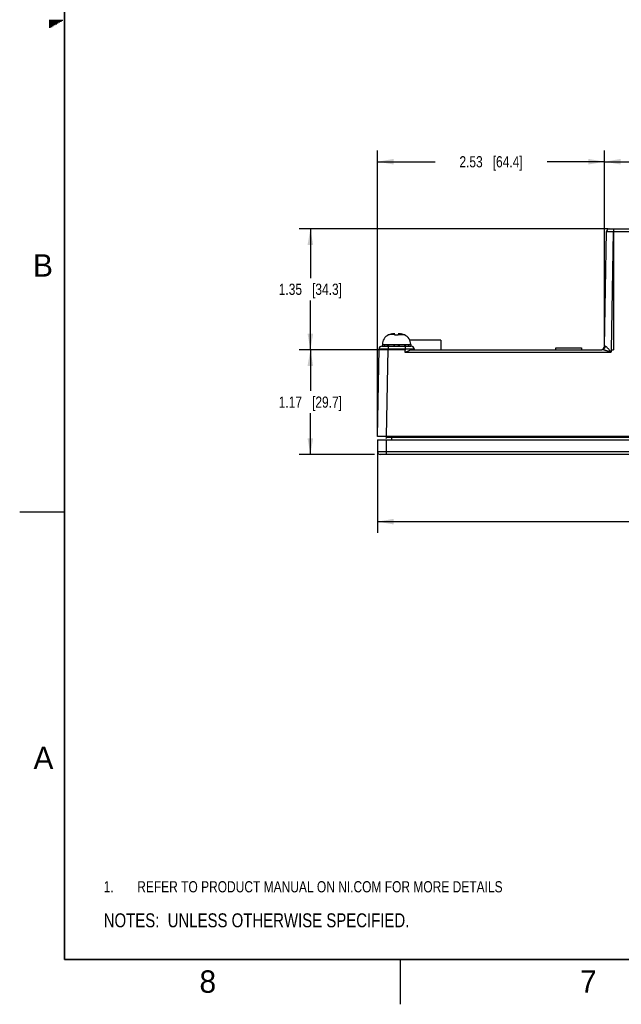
# Model space of a CAD drawing. Header units: inches. Extents: x 0 to 34, y 0 to 22.
# Tile 1 of 97: x 0 to 6.7, y 0 to 11. Entities that reach past the tile are written whole.
import ezdxf

# ---------------------------------------------------------------- set-up
doc = ezdxf.new("R2010")
doc.units = ezdxf.units.IN
doc.header["$LTSCALE"] = 1.87
doc.header["$MEASUREMENT"] = 0
doc.layers.get('0').update_dxf_attribs({"linetype": 'CONTINUOUS'})
doc.layers.add('DETAIL', color=7, linetype='CONTINUOUS')
doc.layers.add('DIMENSIONS', color=7, linetype='CONTINUOUS')
doc.styles.get("Standard").update_dxf_attribs({"font": 'txt', "width": 0.8})
doc.styles.add('TEXTSTYLE_2', font='txt')
doc.dimstyles.new('DIMSTYLE_3', dxfattribs={"dimtxt": 0.125, "dimasz": 0.18, "dimexe": 0.125, "dimexo": 0.0625, "dimgap": 0.0625, "dimtad": 0, "dimtih": 1, "dimtoh": 1, "dimzin": 4, "dimdsep": 46, "dimtxsty": 'STANDARD', "dimblk": '_FILLED', "dimblk1": '_FILLED', "dimblk2": '_FILLED', "dimcen": 0.09, "dimadec": 0, "dimazin": 0, "dimtp": 0.001, "dimtm": 0.001, "dimtfac": 1, "dimtofl": 0, "dimtmove": 0, "dimatfit": 3, "dimldrblk": '_FILLED', "dimfxl": 1, "dimtolj": 1, "dimtzin": 4, "dimarcsym": 0})

# ---------------------------------------------------------------- blocks, each defined once
blk = doc.blocks.new('SYMBOL_3_BL0', base_point=(3.625, 1.312))
at = {"color": 2, "linetype": 'CONTINUOUS', "width": 0.8}
for s, p in [('1.', (0.938, 1.25)), ('REFER TO PRODUCT MANUAL ON NI.COM FOR MORE DETAILS', (1.312, 1.25))]:
    blk.add_text(s, height=0.125, dxfattribs=at).set_placement(p)
blk = doc.blocks.new('_FILLED')
at = {"color": 0, "linetype": 'BYBLOCK'}
blk.add_solid([(0, 0), (-1, 0.174), (-1, -0.174)], dxfattribs=at)
blk = doc.blocks.new('*D34')
at = {"layer": 'DIMENSIONS', "color": 2, "linetype": 'CONTINUOUS'}
for p, q in [((19.989, 6.907), (19.989, 5.265)), ((3.995, 6.242), (3.995, 5.265)), ((3.995, 5.39), (11.267, 5.39)), ((19.989, 5.39), (12.717, 5.39))]:
    blk.add_line(p, q, dxfattribs=at)
at = {"layer": 'DIMENSIONS', "color": 2, "linetype": 'CONTINUOUS', "xscale": 0.18, "yscale": 0.18, "zscale": 0.18, "rotation": 180}
blk.add_blockref('_FILLED', (3.995, 5.39), dxfattribs=at)
at = {"layer": 'DIMENSIONS', "color": 2, "linetype": 'CONTINUOUS', "xscale": 0.18, "yscale": 0.18, "zscale": 0.18}
blk.add_blockref('_FILLED', (19.989, 5.39), dxfattribs=at)
at = {"layer": 'DIMENSIONS', "color": 2, "linetype": 'CONTINUOUS', "insert": (11.992, 5.452), "char_height": 0.125, "width": 1.325, "attachment_point": 2, "line_spacing_factor": 0.9}
blk.add_mtext('15.99{\\Ftxt.shx;\\W1.000000;\\H0.125000; }[406.3]', dxfattribs=at)
blk = doc.blocks.new('*D35')
at = {"layer": 'DIMENSIONS', "color": 2, "linetype": 'CONTINUOUS'}
for p, q in [((3.995, 6.367), (3.995, 9.534)), ((6.529, 7.411), (6.529, 9.534)), ((3.995, 9.409), (4.637, 9.409)), ((6.529, 9.409), (5.887, 9.409))]:
    blk.add_line(p, q, dxfattribs=at)
at = {"layer": 'DIMENSIONS', "color": 2, "linetype": 'CONTINUOUS', "xscale": 0.18, "yscale": 0.18, "zscale": 0.18, "rotation": 180}
blk.add_blockref('_FILLED', (3.995, 9.409), dxfattribs=at)
at = {"layer": 'DIMENSIONS', "color": 2, "linetype": 'CONTINUOUS', "xscale": 0.18, "yscale": 0.18, "zscale": 0.18}
blk.add_blockref('_FILLED', (6.529, 9.409), dxfattribs=at)
at = {"layer": 'DIMENSIONS', "color": 2, "linetype": 'CONTINUOUS', "insert": (5.262, 9.471), "char_height": 0.125, "width": 1.125, "attachment_point": 2, "line_spacing_factor": 0.9}
blk.add_mtext('2.53{\\Ftxt.shx;\\W1.000000;\\H0.125000; }[64.4]', dxfattribs=at)
blk = doc.blocks.new('*D37')
at = {"layer": 'DIMENSIONS', "color": 2, "linetype": 'CONTINUOUS'}
for p, q in [((4.311, 7.309), (3.12, 7.309)), ((3.245, 7.309), (3.245, 6.85)), ((3.245, 6.14), (3.245, 6.6)), ((3.962, 6.14), (3.12, 6.14))]:
    blk.add_line(p, q, dxfattribs=at)
at = {"layer": 'DIMENSIONS', "color": 2, "linetype": 'CONTINUOUS', "xscale": 0.18, "yscale": 0.18, "zscale": 0.18}
for p, rotation in [((3.245, 7.309), 90), ((3.245, 6.14), 269.9999999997)]:
    blk.add_blockref('_FILLED', p, dxfattribs=dict(at, rotation=rotation))
at = {"layer": 'DIMENSIONS', "color": 2, "linetype": 'CONTINUOUS', "insert": (3.245, 6.787), "char_height": 0.125, "width": 1.125, "attachment_point": 2, "line_spacing_factor": 0.9}
blk.add_mtext('1.17{\\Ftxt.shx;\\W1.000000;\\H0.125000; }[29.7]', dxfattribs=at)
blk = doc.blocks.new('*D38')
at = {"layer": 'DIMENSIONS', "color": 2, "linetype": 'CONTINUOUS'}
for p, q in [((6.569, 8.659), (3.12, 8.659)), ((3.245, 8.659), (3.245, 8.109)), ((3.245, 7.309), (3.245, 7.859)), ((4.311, 7.309), (3.12, 7.309))]:
    blk.add_line(p, q, dxfattribs=at)
at = {"layer": 'DIMENSIONS', "color": 2, "linetype": 'CONTINUOUS', "xscale": 0.18, "yscale": 0.18, "zscale": 0.18}
for p, rotation in [((3.245, 8.659), 89.9999999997), ((3.245, 7.309), 270)]:
    blk.add_blockref('_FILLED', p, dxfattribs=dict(at, rotation=rotation))
at = {"layer": 'DIMENSIONS', "color": 2, "linetype": 'CONTINUOUS', "insert": (3.245, 8.047), "char_height": 0.125, "width": 1.125, "attachment_point": 2, "line_spacing_factor": 0.9}
blk.add_mtext('1.35{\\Ftxt.shx;\\W1.000000;\\H0.125000; }[34.3]', dxfattribs=at)
blk = doc.blocks.new('*D39')
at = {"layer": 'DIMENSIONS', "color": 2, "linetype": 'CONTINUOUS'}
for p, q in [((6.529, 7.411), (6.529, 9.534)), ((19.989, 7.032), (19.989, 9.534)), ((6.529, 9.409), (12.534, 9.409)), ((19.989, 9.409), (13.984, 9.409))]:
    blk.add_line(p, q, dxfattribs=at)
at = {"layer": 'DIMENSIONS', "color": 2, "linetype": 'CONTINUOUS', "xscale": 0.18, "yscale": 0.18, "zscale": 0.18, "rotation": 180}
blk.add_blockref('_FILLED', (6.529, 9.409), dxfattribs=at)
at = {"layer": 'DIMENSIONS', "color": 2, "linetype": 'CONTINUOUS', "xscale": 0.18, "yscale": 0.18, "zscale": 0.18}
blk.add_blockref('_FILLED', (19.989, 9.409), dxfattribs=at)
at = {"layer": 'DIMENSIONS', "color": 2, "linetype": 'CONTINUOUS', "insert": (13.259, 9.471), "char_height": 0.125, "width": 1.325, "attachment_point": 2, "line_spacing_factor": 0.9}
blk.add_mtext('13.46{\\Ftxt.shx;\\W1.000000;\\H0.125000; }[341.9]', dxfattribs=at)
blk = doc.blocks.new('SYMBOL_4_BL1', base_point=(3.1215, 0.9375))
at = {"layer": 'DETAIL', "color": 2, "linetype": 'CONTINUOUS', "width": 0.8}
blk.add_text('NOTES:  UNLESS OTHERWISE SPECIFIED.', height=0.156, dxfattribs=at).set_placement((0.9375, 0.8595))

msp = doc.modelspace()

# ---------------------------------------------------------------- linework, layer by layer
at = {"color": 2, "linetype": 'CONTINUOUS'}
for p, q in [((0.33, 10.99), (0.483, 10.99)), ((0.33, 10.98), (0.465, 10.98)), ((0.33, 10.97), (0.448, 10.97)), ((0.33, 10.96), (0.431, 10.96)), ((0.33, 10.95), (0.413, 10.95)), ((0.33, 10.94), (0.396, 10.94)), ((0.33, 10.93), (0.379, 10.93)), ((0.33, 10.92), (0.361, 10.92)), ((0.33, 10.91), (0.344, 10.91)), ((0, 5.5), (0.5, 5.5)), ((4.25, 0), (4.25, 0.5))]:
    msp.add_line(p, q, dxfattribs=at)
at = {"color": 7, "linetype": 'CONTINUOUS'}
for p, q in [((6.529, 7.348), (6.552, 8.629)), ((6.552, 8.629), (6.631, 8.629)), ((6.582, 8.659), (6.631, 8.659)), ((6.608, 7.309), (6.631, 8.629)), ((6.631, 8.659), (6.631, 8.629)), ((6.631, 8.659), (6.631, 7.309)), ((6.631, 8.659), (6.801, 8.659)), ((6.631, 8.629), (6.811, 8.629)), ((4.188, 7.48), (4.133, 7.48)), ((4.189, 7.474), (4.187, 7.485)), ((4.226, 7.485), (4.225, 7.474)), ((4.226, 7.48), (4.281, 7.48)), ((4.049, 7.369), (4.049, 7.349)), ((4.049, 7.369), (4.365, 7.369)), ((4.072, 7.369), (4.072, 7.349)), ((4.107, 7.349), (4.107, 7.369)), ((4.119, 7.474), (4.117, 7.474)), ((4.117, 7.369), (4.117, 7.349)), ((4.175, 7.369), (4.175, 7.349)), ((4.183, 7.349), (4.183, 7.369)), ((4.225, 7.474), (4.189, 7.474)), ((4.23, 7.349), (4.23, 7.369)), ((4.238, 7.369), (4.238, 7.349)), ((4.297, 7.474), (4.295, 7.474)), ((4.296, 7.369), (4.296, 7.349)), ((4.307, 7.349), (4.307, 7.369)), ((4.341, 7.369), (4.341, 7.349)), ((4.702, 7.415), (4.355, 7.415)), ((4.365, 7.369), (4.365, 7.349)), ((4.702, 7.415), (4.702, 7.309)), ((3.995, 6.341), (4.012, 7.32)), ((4.042, 7.349), (4.372, 7.349)), ((4.095, 6.341), (4.112, 7.319)), ((4.112, 7.349), (4.112, 7.319)), ((4.112, 7.319), (4.302, 7.319)), ((4.302, 7.349), (4.302, 7.319)), ((4.303, 7.279), (4.302, 7.319)), ((6.599, 7.279), (4.303, 7.279)), ((4.374, 7.309), (6.5, 7.309)), ((4.402, 7.32), (4.402, 7.309)), ((5.986, 7.31), (5.986, 7.329)), ((5.986, 7.329), (6.271, 7.329)), ((6.271, 7.329), (6.271, 7.309)), ((6.536, 7.348), (6.529, 7.348)), ((6.608, 7.309), (6.631, 7.309)), ((19.983, 6.341), (3.995, 6.341)), ((3.995, 6.305), (3.995, 6.17)), ((3.995, 6.305), (7.015, 6.305)), ((4.095, 6.334), (4.095, 6.341)), ((4.095, 6.14), (4.095, 6.305)), ((4.155, 6.334), (4.155, 6.341)), ((4.155, 6.305), (4.155, 6.334)), ((4.155, 6.334), (7.014, 6.334)), ((19.983, 6.17), (3.995, 6.17)), ((19.953, 6.14), (4.025, 6.14))]:
    msp.add_line(p, q, dxfattribs=at)
at = {"color": 7, "linetype": 'CONTINUOUS', "const_width": 0.02}
for points in [[(0.5, 21.5), (0.5, 0.5)], [(0.5, 0.5), (33.5, 0.5)]]:
    msp.add_lwpolyline(points, dxfattribs=at)
at = {"color": 7, "linetype": 'CONTINUOUS'}
for centre, radius, start, end in [((6.582, 8.629), 0.03, 90.0007, 179), ((4.167, 7.365), 0.12, 106.7057, 113.8165), ((4.207, 7.233), 0.257, 104.4695, 106.7107), ((4.207, 7.233), 0.257, 104.2038, 104.4695), ((4.207, 7.233), 0.257, 103.0893, 104.2038), ((4.207, 7.233), 0.257, 102.7414, 103.0893), ((4.207, 7.233), 0.257, 101.595, 102.7414), ((4.185, 7.298), 0.19, 98.4077, 99.1196), ((4.185, 7.297), 0.19, 93.3003, 98.4034), ((4.185, 7.296), 0.191, 92.9694, 93.302), ((4.169, 7.421), 0.0667, 83.688, 84.9197), ((4.168, 7.414), 0.074, 74.942, 76.0127), ((4.245, 7.414), 0.074, 103.9476, 105.0581), ((4.228, 7.296), 0.191, 86.698, 87.0306), ((4.244, 7.421), 0.0665, 95.0794, 95.6393), ((4.228, 7.297), 0.19, 81.5948, 86.7028), ((4.228, 7.298), 0.19, 80.8804, 81.5936), ((4.207, 7.233), 0.257, 77.2586, 78.405), ((4.207, 7.233), 0.257, 76.9107, 77.2586), ((4.207, 7.233), 0.257, 75.7962, 76.9107), ((4.207, 7.233), 0.257, 75.5305, 75.7962), ((4.207, 7.233), 0.257, 73.2893, 75.5305), ((4.246, 7.365), 0.12, 66.1835, 73.2943), ((4.165, 7.369), 0.116, 114.4946, 180), ((4.249, 7.369), 0.116, 0, 65.5054), ((4.042, 7.319), 0.03, 90, 179), ((4.372, 7.319), 0.03, 2, 90), ((6.49, 7.349), 0.0394, 274.2377, 359), ((4.065, 6.335), 0.03, 328.6671, 358), ((4.025, 6.17), 0.03, 180, 270)]:
    msp.add_arc(centre, radius, start, end, dxfattribs=at)
for points, knots in [([(4.186, 7.485), (4.185, 7.486), (4.182, 7.486), (4.179, 7.487), (4.177, 7.487)], [0, 0, 0, 0, 0.253009, 1, 1, 1, 1]), ([(4.238, 7.487), (4.237, 7.487), (4.233, 7.487), (4.23, 7.486), (4.228, 7.485)], [0, 0, 0, 0, 0.247192, 1, 1, 1, 1]), ([(4.012, 7.32), (4.012, 7.32), (4.012, 7.32), (4.012, 7.32), (4.013, 7.32), (4.014, 7.32), (4.015, 7.32), (4.017, 7.32), (4.02, 7.32), (4.024, 7.32), (4.029, 7.32), (4.035, 7.32), (4.044, 7.32), (4.057, 7.319), (4.074, 7.319), (4.093, 7.319), (4.105, 7.319), (4.112, 7.319)], [0, 0, 0, 0, 0.001212, 0.004825, 0.010832, 0.019223, 0.029979, 0.043069, 0.076129, 0.118085, 0.168535, 0.226989, 0.29289, 0.444412, 0.617287, 0.804881, 1, 1, 1, 1]), ([(4.302, 7.319), (4.308, 7.319), (4.321, 7.319), (4.339, 7.32), (4.356, 7.32), (4.369, 7.32), (4.379, 7.32), (4.385, 7.32), (4.39, 7.32), (4.394, 7.32), (4.397, 7.32), (4.399, 7.32), (4.4, 7.32), (4.4, 7.32), (4.401, 7.32), (4.401, 7.32), (4.402, 7.32), (4.402, 7.32)], [0, 0, 0, 0, 0.195065, 0.382618, 0.555492, 0.707028, 0.772938, 0.831404, 0.881866, 0.923838, 0.956911, 0.970009, 0.980771, 0.989165, 0.995174, 0.998788, 1, 1, 1, 1]), ([(4.303, 7.279), (4.309, 7.283), (4.321, 7.289), (4.339, 7.299), (4.356, 7.306), (4.368, 7.309), (4.374, 7.309)], [0, 0, 0, 0, 0.274509, 0.540701, 0.787599, 1, 1, 1, 1]), ([(6.536, 7.348), (6.536, 7.343), (6.534, 7.333), (6.527, 7.32), (6.515, 7.311), (6.505, 7.309), (6.5, 7.309)], [0, 0, 0, 0, 0.260556, 0.51496, 0.760632, 1, 1, 1, 1]), ([(6.599, 7.279), (6.599, 7.28), (6.597, 7.282), (6.594, 7.283), (6.591, 7.284), (6.586, 7.286), (6.581, 7.288), (6.574, 7.29), (6.568, 7.292), (6.559, 7.295), (6.549, 7.298), (6.536, 7.302), (6.524, 7.306), (6.512, 7.308), (6.504, 7.309), (6.5, 7.309)], [0, 0, 0, 0, 0.030962, 0.064139, 0.097307, 0.130452, 0.196653, 0.262696, 0.328531, 0.394101, 0.524143, 0.652019, 0.776343, 0.894392, 1, 1, 1, 1]), ([(6.601, 7.283), (6.6, 7.285), (6.598, 7.289), (6.593, 7.294), (6.589, 7.299), (6.583, 7.306), (6.576, 7.314), (6.568, 7.324), (6.559, 7.333), (6.551, 7.34), (6.544, 7.346), (6.539, 7.348), (6.536, 7.348)], [0, 0, 0, 0, 0.073092, 0.146102, 0.218782, 0.290995, 0.433377, 0.571622, 0.703202, 0.823844, 0.926128, 1, 1, 1, 1]), ([(6.608, 7.309), (6.607, 7.309), (6.606, 7.308), (6.605, 7.306), (6.605, 7.303), (6.604, 7.3), (6.603, 7.295), (6.602, 7.29), (6.601, 7.285), (6.601, 7.283)], [0, 0, 0, 0, 0.060441, 0.123034, 0.248273, 0.373556, 0.498845, 0.749419, 1, 1, 1, 1]), ([(4.095, 6.334), (4.095, 6.334), (4.095, 6.334), (4.096, 6.334), (4.098, 6.334), (4.101, 6.333), (4.106, 6.333), (4.113, 6.333), (4.122, 6.333), (4.136, 6.334), (4.147, 6.334), (4.155, 6.334)], [0, 0, 0, 0, 0.005038, 0.019436, 0.043209, 0.076218, 0.168518, 0.292866, 0.444363, 0.617249, 1, 1, 1, 1])]:
    msp.add_open_spline(points, degree=3, knots=knots, dxfattribs=at)
msp.add_open_spline([(6.601, 7.283), (6.601, 7.281), (6.6, 7.28), (6.599, 7.279)], degree=3, dxfattribs=at)

# ---------------------------------------------------------------- block references
at = {"color": 2, "linetype": 'CONTINUOUS'}
msp.add_blockref('SYMBOL_3_BL0', (3.625, 1.312), dxfattribs=at)
at = {"layer": 'DETAIL', "color": 2, "linetype": 'CONTINUOUS'}
msp.add_blockref('SYMBOL_4_BL1', (3.122, 0.938), dxfattribs=at)

# ---------------------------------------------------------------- texts
at = {"color": 2, "linetype": 'CONTINUOUS', "char_height": 0.25, "width": 0.25, "attachment_point": 1, "line_spacing_factor": 0.9, "style": 'TEXTSTYLE_2'}
for s, insert in [('B', (0.148, 8.376)), ('A', (0.154, 2.876)), ('8', (2.007, 0.379)), ('7', (6.255, 0.379))]:
    msp.add_mtext(s, dxfattribs=dict(at, insert=insert))

# ---------------------------------------------------------------- dimensions: what is measured, and where the dimension line sits
at = {"layer": 'DIMENSIONS', "color": 2, "linetype": 'CONTINUOUS'}
for base, p1, p2, picture, middle in [((6.529, 9.409), (3.995, 6.305), (6.529, 7.348), '*D35', (5.262, 9.409)), ((19.989, 9.409), (6.529, 7.348), (19.989, 6.97), '*D39', (13.259, 9.409)), ((19.989, 5.39), (3.995, 6.305), (19.989, 6.97), '*D34', (11.992, 5.39))]:
    dim = msp.add_linear_dim(base=base, p1=p1, p2=p2, dimstyle='DIMSTYLE_3', dxfattribs=at)
    dim.commit()
    dim.dimension.update_dxf_attribs({"geometry": picture, "text_midpoint": middle, "dimtype": 160})
for base, p2, angle, picture, middle in [((3.245, 8.659), (6.631, 8.659), 90, '*D38', (3.245, 7.984)), ((3.245, 6.14), (4.025, 6.14), 270, '*D37', (3.245, 6.725))]:
    dim = msp.add_linear_dim(base=base, p1=(4.374, 7.309), p2=p2, angle=angle, dimstyle='DIMSTYLE_3', dxfattribs=at)
    dim.commit()
    dim.dimension.update_dxf_attribs({"geometry": picture, "text_midpoint": middle, "dimtype": 160})

doc.saveas('drawing.dxf')
